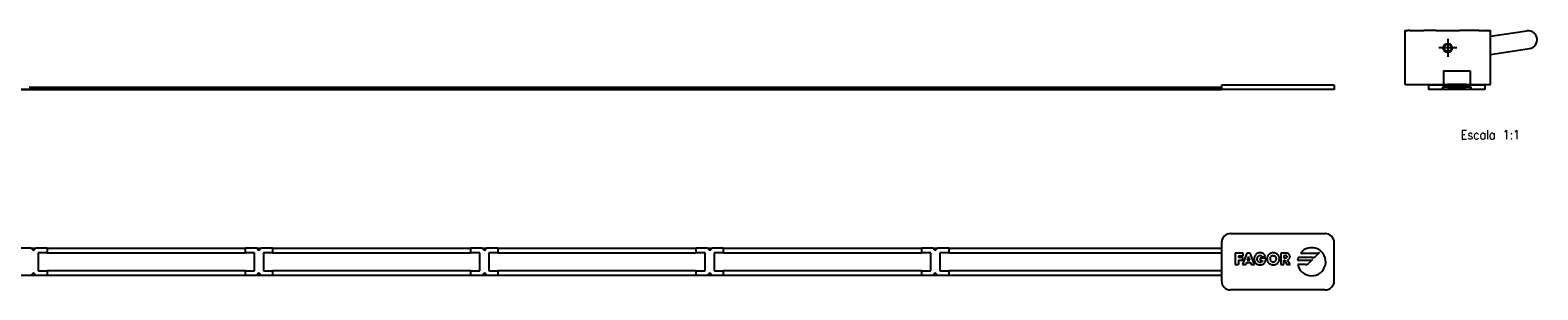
# Model space of a CAD drawing. Header units: millimetres. Extents: x -235 to 2095, y -109 to 485.
# Tile 20 of 20: x 1761 to 2095, y 205 to 263. Entities that reach past the tile are written whole.
import ezdxf

# ---------------------------------------------------------------- set-up
doc = ezdxf.new("R2010")
doc.units = ezdxf.units.MM
doc.linetypes.add('DOT_CENTER', pattern=[14, 12, -1, 0, -1])
doc.layers.add('1', color=7, linetype='Continuous')
doc.styles.add('CONVERTER_11', font='txt.shx', dxfattribs={"width": 0.9})

# ---------------------------------------------------------------- blocks, each defined once
blk = doc.blocks.new('FLEJE_REGLA_EXPOSED_ADHESIVADA_1220__5', base_point=(724, 249.42))
at = {"color": 7, "linetype": 'Continuous'}
for p, q in [((749, 249.48), (2025, 249.48)), ((2025, 249.42), (749, 249.42)), ((1760.5, 249.94), (1761, 249.94)), ((1761, 249.98), (1761, 249.94)), ((1761, 249.98), (1762, 249.98)), ((1762, 249.94), (1762, 249.98)), ((1762, 249.94), (1762.5, 249.94)), ((1762.5, 249.94), (1762.5, 249.96)), ((1762.5, 249.96), (1764.5, 249.96)), ((1762.5, 249.94), (1764.5, 249.94)), ((1764.5, 249.98), (1764.5, 249.96)), ((1764.5, 249.98), (1808.5, 249.98)), ((1764.5, 249.96), (1764.5, 249.94)), ((1808.5, 249.96), (1808.5, 249.98)), ((1808.5, 249.94), (1808.5, 249.96)), ((1808.5, 249.96), (1810.5, 249.96)), ((1808.5, 249.94), (1810.5, 249.94)), ((1810.5, 249.94), (1810.5, 249.96)), ((1810.5, 249.94), (1811, 249.94)), ((1811, 249.98), (1811, 249.94)), ((1811, 249.98), (1812, 249.98)), ((1812, 249.94), (1812, 249.98)), ((1812, 249.94), (1812.5, 249.94)), ((1812.5, 249.94), (1812.5, 249.96)), ((1812.5, 249.96), (1814.5, 249.96)), ((1812.5, 249.94), (1814.5, 249.94)), ((1814.5, 249.98), (1814.5, 249.96)), ((1814.5, 249.98), (1858.5, 249.98)), ((1814.5, 249.96), (1814.5, 249.94)), ((1858.5, 249.96), (1858.5, 249.98)), ((1858.5, 249.94), (1858.5, 249.96)), ((1858.5, 249.96), (1860.5, 249.96)), ((1858.5, 249.94), (1860.5, 249.94)), ((1860.5, 249.94), (1860.5, 249.96)), ((1860.5, 249.94), (1861, 249.94)), ((1861, 249.98), (1861, 249.94)), ((1861, 249.98), (1862, 249.98)), ((1862, 249.94), (1862, 249.98)), ((1862, 249.94), (1862.5, 249.94)), ((1862.5, 249.94), (1862.5, 249.96)), ((1862.5, 249.96), (1864.5, 249.96)), ((1862.5, 249.94), (1864.5, 249.94)), ((1864.5, 249.98), (1864.5, 249.96)), ((1864.5, 249.98), (1908.5, 249.98)), ((1864.5, 249.96), (1864.5, 249.94)), ((1908.5, 249.96), (1908.5, 249.98)), ((1908.5, 249.94), (1908.5, 249.96)), ((1908.5, 249.96), (1910.5, 249.96)), ((1908.5, 249.94), (1910.5, 249.94)), ((1910.5, 249.94), (1910.5, 249.96)), ((1910.5, 249.94), (1911, 249.94)), ((1911, 249.98), (1911, 249.94)), ((1911, 249.98), (1912, 249.98)), ((1912, 249.94), (1912, 249.98)), ((1912, 249.94), (1912.5, 249.94)), ((1912.5, 249.94), (1912.5, 249.96)), ((1912.5, 249.96), (1914.5, 249.96)), ((1912.5, 249.94), (1914.5, 249.94)), ((1914.5, 249.98), (1914.5, 249.96)), ((1914.5, 249.98), (1958.5, 249.98)), ((1914.5, 249.96), (1914.5, 249.94)), ((1958.5, 249.96), (1958.5, 249.98)), ((1958.5, 249.94), (1958.5, 249.96)), ((1958.5, 249.96), (1960.5, 249.96)), ((1958.5, 249.94), (1960.5, 249.94)), ((1960.5, 249.94), (1960.5, 249.96)), ((1960.5, 249.94), (1961, 249.94)), ((1961, 249.98), (1961, 249.94)), ((1961, 249.98), (1962, 249.98)), ((1962, 249.94), (1962, 249.98)), ((1962, 249.94), (1962.5, 249.94)), ((1962.5, 249.94), (1962.5, 249.96)), ((1962.5, 249.96), (1964.5, 249.96)), ((1962.5, 249.94), (1964.5, 249.94)), ((1964.5, 249.98), (1964.5, 249.96)), ((1964.5, 249.98), (2025, 249.98)), ((1964.5, 249.96), (1964.5, 249.94)), ((2050, 250.42), (2025, 250.42)), ((2025, 250.42), (2025, 249.98)), ((2025, 249.98), (2025, 249.48)), ((2025, 249.48), (2025, 249.42)), ((2050, 249.42), (2025, 249.42)), ((2050, 250.42), (2050, 249.42))]:
    blk.add_line(p, q, dxfattribs=at)
blk = doc.blocks.new('REGLA_EXPOSED_ADHESIVADA__7', base_point=(724, 249.42))
blk.add_blockref('FLEJE_REGLA_EXPOSED_ADHESIVADA_1220__5', (724, 249.42))
blk = doc.blocks.new('EXA_1220__8', base_point=(724, 249.42))
blk.add_blockref('REGLA_EXPOSED_ADHESIVADA__7', (724, 249.42))
blk = doc.blocks.new('Alzado2', base_point=(812, 256))
blk.add_blockref('EXA_1220__8', (724, 249.42))
blk = doc.blocks.new('FLEJE_REGLA_EXPOSED_ADHESIVADA_1220__9', base_point=(2070.95, 249.42))
at = {"color": 7, "linetype": 'Continuous'}
for p, q in [((2070.95, 250.42), (2070.95, 249.42)), ((2083.45, 250.42), (2070.95, 250.42)), ((2074.05, 249.42), (2070.95, 249.42)), ((2074.05, 249.97), (2074.05, 249.42)), ((2074.2, 249.97), (2074.05, 249.97)), ((2075.2, 249.97), (2074.2, 249.97)), ((2074.2, 249.48), (2074.2, 249.97)), ((2074.45, 249.48), (2074.2, 249.48)), ((2074.45, 249.48), (2074.45, 249.42)), ((2079.95, 249.42), (2074.45, 249.42)), ((2075.2, 249.97), (2075.2, 249.96)), ((2079.2, 249.97), (2075.2, 249.97)), ((2075.2, 249.96), (2079.2, 249.96)), ((2080.2, 249.97), (2079.2, 249.97)), ((2079.2, 249.96), (2079.2, 249.97)), ((2080.2, 249.48), (2079.95, 249.48)), ((2079.95, 249.48), (2079.95, 249.42)), ((2080.35, 249.97), (2080.2, 249.97)), ((2080.2, 249.48), (2080.2, 249.97)), ((2080.35, 249.42), (2080.35, 249.97)), ((2083.45, 249.42), (2080.35, 249.42)), ((2083.45, 250.42), (2083.45, 249.42))]:
    blk.add_line(p, q, dxfattribs=at)
blk = doc.blocks.new('CABEZA_REGLA_EXPOSED_2__10', base_point=(2065.7, 250.58))
at = {"color": 7, "linetype": 'Continuous'}
for p, q in [((2065.7, 262.58), (2065.9, 262.58)), ((2065.7, 262.58), (2065.7, 250.58)), ((2065.9, 262.58), (2066.2, 262.58)), ((2066.2, 262.58), (2066.3, 262.58)), ((2066.7, 262.58), (2066.3, 262.58)), ((2066.79, 262.58), (2066.7, 262.58)), ((2066.79, 262.58), (2069.62, 262.58)), ((2069.62, 262.58), (2069.92, 262.58)), ((2071.33, 262.58), (2069.92, 262.58)), ((2072.65, 262.58), (2071.33, 262.58)), ((2072.65, 262.58), (2075.2, 262.58)), ((2075.2, 262.58), (2077.76, 262.58)), ((2082.1, 262.58), (2077.76, 262.58)), ((2082.1, 262.58), (2083.61, 262.58)), ((2083.7, 262.58), (2083.61, 262.58)), ((2083.7, 262.58), (2084.1, 262.58)), ((2084.1, 262.58), (2084.2, 262.58)), ((2084.2, 262.58), (2084.5, 262.58)), ((2084.5, 262.58), (2084.7, 262.58)), ((2084.7, 261.3), (2084.7, 262.58)), ((2084.7, 257.25), (2084.7, 261.3)), ((2084.7, 250.58), (2084.7, 257.25)), ((2074.23, 253.58), (2074.23, 250.58)), ((2074.23, 253.58), (2077.7, 253.58)), ((2077.7, 253.58), (2080.18, 253.58)), ((2080.18, 253.58), (2080.18, 250.58)), ((2065.9, 250.58), (2065.7, 250.58)), ((2065.9, 250.58), (2066, 250.58)), ((2066, 250.58), (2066.7, 250.58)), ((2066.7, 250.58), (2074.23, 250.58)), ((2074.23, 250.58), (2075.1, 250.58)), ((2079.3, 250.58), (2075.1, 250.58)), ((2079.3, 250.58), (2080.18, 250.58)), ((2080.18, 250.58), (2083.7, 250.58)), ((2083.7, 250.58), (2084.4, 250.58)), ((2084.4, 250.58), (2084.5, 250.58)), ((2084.5, 250.58), (2084.7, 250.58))]:
    blk.add_line(p, q, dxfattribs=at)
for radius in [1, 0.8]:
    blk.add_circle((2075.2, 258.68), radius, dxfattribs=at)
blk = doc.blocks.new('CABEZA_REGLA_EXPOSED__11', base_point=(2065.7, 250.58))
at = {"color": 7, "linetype": 'Continuous'}
for p, q in [((2065.7, 262.58), (2065.9, 262.58)), ((2065.7, 262.58), (2065.7, 250.58)), ((2065.9, 262.58), (2066.2, 262.58)), ((2066.2, 262.58), (2066.3, 262.58)), ((2066.7, 262.58), (2066.3, 262.58)), ((2066.79, 262.58), (2066.7, 262.58)), ((2066.79, 262.58), (2069.62, 262.58)), ((2069.62, 262.58), (2069.92, 262.58)), ((2071.33, 262.58), (2069.92, 262.58)), ((2072.65, 262.58), (2071.33, 262.58)), ((2072.65, 262.58), (2075.2, 262.58)), ((2075.2, 262.58), (2077.76, 262.58)), ((2082.1, 262.58), (2077.76, 262.58)), ((2082.1, 262.58), (2083.61, 262.58)), ((2083.7, 262.58), (2083.61, 262.58)), ((2083.7, 262.58), (2084.1, 262.58)), ((2084.1, 262.58), (2084.2, 262.58)), ((2084.2, 262.58), (2084.5, 262.58)), ((2084.5, 262.58), (2084.7, 262.58)), ((2084.7, 261.3), (2084.7, 262.58)), ((2084.7, 261.3), (2092.74, 262.48)), ((2084.7, 257.25), (2084.7, 261.3)), ((2084.7, 257.25), (2093.32, 258.52)), ((2084.7, 250.58), (2084.7, 257.25)), ((2074.23, 253.58), (2074.23, 250.58)), ((2074.23, 253.58), (2077.7, 253.58)), ((2077.7, 253.58), (2080.18, 253.58)), ((2080.18, 253.58), (2080.18, 250.58)), ((2065.9, 250.58), (2065.7, 250.58)), ((2065.9, 250.58), (2066, 250.58)), ((2066, 250.58), (2066.7, 250.58)), ((2066.7, 250.58), (2074.23, 250.58)), ((2074.23, 250.58), (2075.1, 250.58)), ((2079.3, 250.58), (2075.1, 250.58)), ((2079.3, 250.58), (2080.18, 250.58)), ((2080.18, 250.58), (2083.7, 250.58)), ((2083.7, 250.58), (2084.4, 250.58)), ((2084.4, 250.58), (2084.5, 250.58)), ((2084.5, 250.58), (2084.7, 250.58))]:
    blk.add_line(p, q, dxfattribs=at)
for radius in [1, 0.8]:
    blk.add_circle((2075.2, 258.68), radius, dxfattribs=at)
blk.add_arc((2093.03, 260.5), 2, 278.3543, 98.3543, dxfattribs=at)
at = {"layer": '1', "color": 2, "linetype": 'DOT_CENTER'}
for p, q in [((2077.2, 258.68), (2073.2, 258.68)), ((2075.2, 260.68), (2075.2, 256.68))]:
    blk.add_line(p, q, dxfattribs=at)
blk = doc.blocks.new('REGLA_EXPOSED_ADHESIVADA__12', base_point=(2065.7, 249.42))
for name, p in [('CABEZA_REGLA_EXPOSED_2__10', (2065.7, 250.58)), ('CABEZA_REGLA_EXPOSED__11', (2065.7, 250.58)), ('FLEJE_REGLA_EXPOSED_ADHESIVADA_1220__9', (2070.95, 249.42))]:
    blk.add_blockref(name, p)
blk = doc.blocks.new('EXA_1220__13', base_point=(2065.7, 249.42))
blk.add_blockref('REGLA_EXPOSED_ADHESIVADA__12', (2065.7, 249.42))
blk = doc.blocks.new('Izquierda1', base_point=(2080.33, 256))
blk.add_blockref('EXA_1220__13', (2065.7, 249.42))
at = {"layer": '1', "color": 2, "insert": (2084.65, 244.39), "char_height": 2, "attachment_point": 2, "line_spacing_factor": 1.20048, "style": 'CONVERTER_11'}
blk.add_mtext(' \\PEscala 1:1', dxfattribs=at)
blk = doc.blocks.new('FLEJE_REGLA_EXPOSED_ADHESIVADA_1220__14', base_point=(724, 204.94))
at = {"color": 7, "linetype": 'Continuous'}
for p, q in [((2027, 217.44), (2048, 217.44)), ((1761, 214.19), (1758.5, 214.19)), ((1761, 214.19), (1762, 214.19)), ((1761, 214.19), (1761.5, 213.69)), ((1761.5, 213.69), (1762, 214.19)), ((1764.5, 214.19), (1762, 214.19)), ((1764.5, 214.19), (1808.5, 214.19)), ((1764.5, 214.19), (1764.5, 213.19)), ((1811, 214.19), (1808.5, 214.19)), ((1808.5, 213.19), (1808.5, 214.19)), ((1811, 214.19), (1811.5, 213.69)), ((1811, 214.19), (1812, 214.19)), ((1811.5, 213.69), (1812, 214.19)), ((1814.5, 214.19), (1812, 214.19)), ((1814.5, 214.19), (1858.5, 214.19)), ((1814.5, 214.19), (1814.5, 213.19)), ((1861, 214.19), (1858.5, 214.19)), ((1858.5, 213.19), (1858.5, 214.19)), ((1861, 214.19), (1862, 214.19)), ((1861, 214.19), (1861.5, 213.69)), ((1861.5, 213.69), (1862, 214.19)), ((1864.5, 214.19), (1862, 214.19)), ((1864.5, 214.19), (1908.5, 214.19)), ((1864.5, 214.19), (1864.5, 213.19)), ((1911, 214.19), (1908.5, 214.19)), ((1908.5, 213.19), (1908.5, 214.19)), ((1911, 214.19), (1911.5, 213.69)), ((1911, 214.19), (1912, 214.19)), ((1911.5, 213.69), (1912, 214.19)), ((1914.5, 214.19), (1912, 214.19)), ((1914.5, 214.19), (1958.5, 214.19)), ((1914.5, 214.19), (1914.5, 213.19)), ((1961, 214.19), (1958.5, 214.19)), ((1958.5, 213.19), (1958.5, 214.19)), ((1961, 214.19), (1961.5, 213.69)), ((1961, 214.19), (1962, 214.19)), ((1961.5, 213.69), (1962, 214.19)), ((1964.5, 214.19), (1962, 214.19)), ((1964.5, 214.19), (2025, 214.19)), ((1964.5, 214.19), (1964.5, 213.19)), ((2025, 215.44), (2025, 214.19)), ((2025, 214.19), (2025, 213.19)), ((2050, 206.94), (2050, 215.44)), ((1762.5, 213.19), (1762.5, 209.19)), ((1764.5, 213.19), (1762.5, 213.19)), ((1764.5, 213.19), (1808.5, 213.19)), ((1810.5, 213.19), (1808.5, 213.19)), ((1810.5, 209.19), (1810.5, 213.19)), ((1814.5, 213.19), (1812.5, 213.19)), ((1812.5, 213.19), (1812.5, 209.19)), ((1814.5, 213.19), (1858.5, 213.19)), ((1860.5, 213.19), (1858.5, 213.19)), ((1860.5, 209.19), (1860.5, 213.19)), ((1862.5, 213.19), (1862.5, 209.19)), ((1864.5, 213.19), (1862.5, 213.19)), ((1864.5, 213.19), (1908.5, 213.19)), ((1910.5, 213.19), (1908.5, 213.19)), ((1910.5, 209.19), (1910.5, 213.19)), ((1912.5, 213.19), (1912.5, 209.19)), ((1914.5, 213.19), (1912.5, 213.19)), ((1914.5, 213.19), (1958.5, 213.19)), ((1960.5, 213.19), (1958.5, 213.19)), ((1960.5, 209.19), (1960.5, 213.19)), ((1964.5, 213.19), (1962.5, 213.19)), ((1962.5, 213.19), (1962.5, 209.19)), ((1964.5, 213.19), (2025, 213.19)), ((2025, 213.19), (2025, 209.19)), ((2029.83, 213.08), (2028.01, 213.08)), ((2028.01, 213.08), (2028.01, 210.58)), ((2028.79, 212.53), (2028.79, 212.11)), ((2028.79, 212.53), (2029.83, 212.53)), ((2029.71, 212.11), (2028.79, 212.11)), ((2028.79, 211.56), (2028.79, 210.58)), ((2028.79, 211.56), (2029.71, 211.56)), ((2030.64, 213.08), (2029.68, 210.58)), ((2029.71, 211.56), (2029.71, 212.11)), ((2029.83, 212.53), (2029.83, 213.08)), ((2030.54, 211.01), (2030.37, 210.58)), ((2030.54, 211.01), (2031.44, 211.01)), ((2031.35, 213.08), (2030.64, 213.08)), ((2030.99, 212.32), (2030.72, 211.51)), ((2030.72, 211.51), (2031.26, 211.51)), ((2031.26, 211.51), (2030.99, 212.32)), ((2032.29, 210.58), (2031.35, 213.08)), ((2031.44, 211.01), (2031.6, 210.58)), ((2032.25, 212.04), (2032.24, 211.93)), ((2032.24, 211.93), (2032.24, 211.82)), ((2032.24, 211.82), (2032.24, 211.71)), ((2032.24, 211.71), (2032.25, 211.6)), ((2032.27, 212.15), (2032.25, 212.04)), ((2032.25, 211.6), (2032.27, 211.5)), ((2032.3, 212.25), (2032.27, 212.15)), ((2032.27, 211.5), (2032.3, 211.4)), ((2032.33, 212.34), (2032.3, 212.25)), ((2032.3, 211.4), (2032.33, 211.3)), ((2032.37, 212.44), (2032.33, 212.34)), ((2032.33, 211.3), (2032.37, 211.21)), ((2032.41, 212.52), (2032.37, 212.44)), ((2032.37, 211.21), (2032.41, 211.12)), ((2032.46, 212.61), (2032.41, 212.52)), ((2032.41, 211.12), (2032.46, 211.04)), ((2032.52, 212.69), (2032.46, 212.61)), ((2032.46, 211.04), (2032.52, 210.97)), ((2032.58, 212.76), (2032.52, 212.69)), ((2032.52, 210.97), (2032.58, 210.9)), ((2032.65, 212.83), (2032.58, 212.76)), ((2032.58, 210.9), (2032.64, 210.83)), ((2032.64, 210.83), (2032.72, 210.77)), ((2032.72, 212.89), (2032.65, 212.83)), ((2032.72, 212.89), (2032.8, 212.94)), ((2032.79, 210.71), (2032.72, 210.77)), ((2032.79, 210.71), (2032.88, 210.66)), ((2032.88, 212.99), (2032.8, 212.94)), ((2032.97, 213.04), (2032.88, 212.99)), ((2032.91, 211.81), (2032.92, 211.92)), ((2032.92, 211.71), (2032.91, 211.81)), ((2032.94, 212.02), (2032.92, 211.92)), ((2032.94, 211.6), (2032.92, 211.71)), ((2032.94, 212.02), (2032.96, 212.12)), ((2032.97, 211.5), (2032.94, 211.6)), ((2032.96, 212.12), (2033, 212.22)), ((2033.07, 213.07), (2032.97, 213.04)), ((2033.01, 211.41), (2032.97, 211.5)), ((2033, 212.22), (2033.05, 212.31)), ((2033.06, 211.32), (2033.01, 211.41)), ((2033.05, 212.31), (2033.11, 212.39)), ((2033.12, 211.24), (2033.06, 211.32)), ((2033.16, 213.1), (2033.07, 213.07)), ((2033.11, 212.39), (2033.18, 212.46)), ((2033.19, 211.17), (2033.12, 211.24)), ((2033.27, 213.13), (2033.16, 213.1)), ((2033.18, 212.46), (2033.26, 212.52)), ((2033.27, 211.11), (2033.19, 211.17)), ((2033.26, 212.52), (2033.35, 212.56)), ((2033.37, 213.15), (2033.27, 213.13)), ((2033.36, 211.07), (2033.27, 211.11)), ((2033.35, 212.56), (2033.45, 212.59)), ((2033.36, 211.07), (2033.46, 211.04)), ((2033.48, 213.16), (2033.37, 213.15)), ((2033.45, 212.59), (2033.56, 212.6)), ((2033.57, 211.03), (2033.46, 211.04)), ((2033.59, 213.16), (2033.48, 213.16)), ((2033.56, 212.6), (2033.69, 212.59)), ((2033.57, 211.97), (2033.57, 211.46)), ((2034.86, 211.97), (2033.57, 211.97)), ((2033.57, 211.46), (2034.1, 211.46)), ((2033.71, 211.04), (2033.57, 211.03)), ((2033.71, 213.16), (2033.59, 213.16)), ((2033.69, 212.59), (2033.8, 212.55)), ((2033.82, 213.14), (2033.71, 213.16)), ((2033.83, 211.08), (2033.71, 211.04)), ((2033.8, 212.55), (2033.9, 212.49)), ((2033.93, 213.12), (2033.82, 213.14)), ((2033.93, 211.14), (2033.83, 211.08)), ((2033.9, 212.49), (2033.98, 212.41)), ((2034.03, 213.09), (2033.93, 213.12)), ((2033.93, 211.14), (2034.01, 211.22)), ((2033.98, 212.41), (2034.05, 212.32)), ((2034.07, 211.33), (2034.01, 211.22)), ((2034.13, 213.06), (2034.03, 213.09)), ((2034.05, 212.32), (2034.1, 212.2)), ((2034.1, 211.46), (2034.07, 211.33)), ((2034.1, 212.2), (2034.72, 212.46)), ((2034.22, 213.01), (2034.13, 213.06)), ((2034.31, 212.96), (2034.22, 213.01)), ((2034.25, 210.67), (2034.35, 210.73)), ((2034.39, 212.9), (2034.31, 212.96)), ((2034.35, 210.73), (2034.44, 210.81)), ((2034.47, 212.83), (2034.39, 212.9)), ((2034.44, 210.81), (2034.52, 210.89)), ((2034.54, 212.75), (2034.47, 212.83)), ((2034.52, 210.89), (2034.6, 210.99)), ((2034.61, 212.66), (2034.54, 212.75)), ((2034.6, 210.99), (2034.67, 211.09)), ((2034.67, 212.57), (2034.61, 212.66)), ((2034.72, 212.46), (2034.67, 212.57)), ((2034.67, 211.09), (2034.72, 211.2)), ((2034.72, 211.2), (2034.76, 211.3)), ((2034.76, 211.3), (2034.8, 211.41)), ((2034.8, 211.41), (2034.82, 211.52)), ((2034.82, 211.52), (2034.84, 211.63)), ((2034.84, 211.63), (2034.85, 211.74)), ((2034.85, 211.85), (2034.86, 211.97)), ((2034.85, 211.74), (2034.85, 211.85)), ((2035.1, 211.98), (2035.09, 211.88)), ((2035.09, 211.88), (2035.1, 211.77)), ((2035.11, 212.08), (2035.1, 211.98)), ((2035.1, 211.77), (2035.11, 211.66)), ((2035.13, 212.18), (2035.11, 212.08)), ((2035.11, 211.66), (2035.12, 211.56)), ((2035.12, 211.56), (2035.15, 211.46)), ((2035.16, 212.28), (2035.13, 212.18)), ((2035.15, 211.46), (2035.18, 211.37)), ((2035.2, 212.37), (2035.16, 212.28)), ((2035.18, 211.37), (2035.21, 211.27)), ((2035.24, 212.46), (2035.2, 212.37)), ((2035.21, 211.27), (2035.26, 211.19)), ((2035.29, 212.54), (2035.24, 212.46)), ((2035.26, 211.19), (2035.31, 211.1)), ((2035.35, 212.62), (2035.29, 212.54)), ((2035.31, 211.1), (2035.36, 211.03)), ((2035.41, 212.7), (2035.35, 212.62)), ((2035.36, 211.03), (2035.42, 210.95)), ((2035.48, 212.77), (2035.41, 212.7)), ((2035.42, 210.95), (2035.48, 210.88)), ((2035.55, 212.83), (2035.48, 212.77)), ((2035.48, 210.88), (2035.55, 210.82)), ((2035.63, 212.89), (2035.55, 212.83)), ((2035.55, 210.82), (2035.63, 210.76)), ((2035.71, 212.95), (2035.63, 212.89)), ((2035.63, 210.76), (2035.7, 210.71)), ((2035.7, 210.71), (2035.79, 210.66)), ((2035.8, 213), (2035.71, 212.95)), ((2035.78, 211.97), (2035.77, 211.87)), ((2035.77, 211.87), (2035.78, 211.76)), ((2035.8, 212.07), (2035.78, 211.97)), ((2035.78, 211.76), (2035.8, 211.65)), ((2035.89, 213.04), (2035.8, 213)), ((2035.8, 212.07), (2035.85, 212.17)), ((2035.8, 211.65), (2035.83, 211.55)), ((2035.83, 211.55), (2035.88, 211.46)), ((2035.85, 212.17), (2035.91, 212.25)), ((2035.88, 211.46), (2035.94, 211.38)), ((2035.98, 213.07), (2035.89, 213.04)), ((2035.98, 212.33), (2035.91, 212.25)), ((2035.94, 211.38), (2036.01, 211.3)), ((2036.07, 213.1), (2035.98, 213.07)), ((2036.06, 212.4), (2035.98, 212.33)), ((2036.01, 211.3), (2036.09, 211.24)), ((2036.15, 212.45), (2036.06, 212.4)), ((2036.17, 213.13), (2036.07, 213.1)), ((2036.18, 211.19), (2036.09, 211.24)), ((2036.25, 212.5), (2036.15, 212.45)), ((2036.27, 213.15), (2036.17, 213.13)), ((2036.27, 211.16), (2036.18, 211.19)), ((2036.36, 212.52), (2036.25, 212.5)), ((2036.37, 213.16), (2036.27, 213.15)), ((2036.27, 211.16), (2036.37, 211.13)), ((2036.36, 212.52), (2036.47, 212.53)), ((2036.47, 213.16), (2036.37, 213.16)), ((2036.37, 211.13), (2036.47, 211.13)), ((2036.58, 213.16), (2036.47, 213.16)), ((2036.47, 212.53), (2036.59, 212.52)), ((2036.58, 211.13), (2036.47, 211.13)), ((2036.68, 213.15), (2036.58, 213.16)), ((2036.58, 211.13), (2036.68, 211.16)), ((2036.7, 212.5), (2036.59, 212.52)), ((2036.78, 213.13), (2036.68, 213.15)), ((2036.68, 211.16), (2036.77, 211.19)), ((2036.8, 212.45), (2036.7, 212.5)), ((2036.77, 211.19), (2036.86, 211.24)), ((2036.87, 213.1), (2036.78, 213.13)), ((2036.8, 212.45), (2036.89, 212.4)), ((2036.86, 211.24), (2036.94, 211.3)), ((2036.97, 213.07), (2036.87, 213.1)), ((2036.97, 212.33), (2036.89, 212.4)), ((2036.94, 211.3), (2037.01, 211.38)), ((2037.06, 213.04), (2036.97, 213.07)), ((2037.04, 212.25), (2036.97, 212.33)), ((2037.01, 211.38), (2037.07, 211.46)), ((2037.1, 212.17), (2037.04, 212.25)), ((2037.15, 213), (2037.06, 213.04)), ((2037.07, 211.46), (2037.11, 211.55)), ((2037.14, 212.07), (2037.1, 212.17)), ((2037.11, 211.55), (2037.15, 211.65)), ((2037.17, 211.97), (2037.14, 212.07)), ((2037.24, 212.95), (2037.15, 213)), ((2037.15, 211.65), (2037.17, 211.76)), ((2037.16, 210.66), (2037.24, 210.71)), ((2037.18, 211.87), (2037.17, 211.97)), ((2037.17, 211.76), (2037.18, 211.87)), ((2037.32, 212.89), (2037.24, 212.95)), ((2037.24, 210.71), (2037.32, 210.76)), ((2037.4, 212.83), (2037.32, 212.89)), ((2037.32, 210.76), (2037.4, 210.82)), ((2037.47, 212.77), (2037.4, 212.83)), ((2037.4, 210.82), (2037.46, 210.88)), ((2037.46, 210.88), (2037.53, 210.95)), ((2037.54, 212.7), (2037.47, 212.77)), ((2037.53, 210.95), (2037.59, 211.03)), ((2037.6, 212.62), (2037.54, 212.7)), ((2037.59, 211.03), (2037.64, 211.1)), ((2037.66, 212.54), (2037.6, 212.62)), ((2037.64, 211.1), (2037.69, 211.19)), ((2037.71, 212.46), (2037.66, 212.54)), ((2037.69, 211.19), (2037.73, 211.27)), ((2037.75, 212.37), (2037.71, 212.46)), ((2037.73, 211.27), (2037.77, 211.37)), ((2037.79, 212.28), (2037.75, 212.37)), ((2037.77, 211.37), (2037.8, 211.46)), ((2037.82, 212.18), (2037.79, 212.28)), ((2037.8, 211.46), (2037.82, 211.56)), ((2037.84, 212.08), (2037.82, 212.18)), ((2037.82, 211.56), (2037.84, 211.66)), ((2037.85, 211.98), (2037.84, 212.08)), ((2037.84, 211.66), (2037.85, 211.77)), ((2037.85, 211.88), (2037.85, 211.98)), ((2037.85, 211.77), (2037.85, 211.88)), ((2039.3, 213.08), (2038.16, 213.08)), ((2038.16, 213.08), (2038.16, 210.58)), ((2038.81, 212.58), (2038.81, 211.96)), ((2038.81, 212.58), (2039.06, 212.58)), ((2039.06, 211.96), (2038.81, 211.96)), ((2038.81, 210.58), (2038.81, 211.53)), ((2038.81, 211.53), (2038.96, 211.53)), ((2038.96, 211.53), (2039.5, 210.58)), ((2039.19, 212.57), (2039.06, 212.58)), ((2039.06, 211.96), (2039.19, 211.96)), ((2039.19, 212.57), (2039.31, 212.55)), ((2039.31, 211.99), (2039.19, 211.96)), ((2039.42, 213.07), (2039.3, 213.08)), ((2039.41, 212.5), (2039.31, 212.55)), ((2039.41, 212.04), (2039.31, 211.99)), ((2039.48, 212.41), (2039.41, 212.5)), ((2039.41, 212.04), (2039.48, 212.13)), ((2039.54, 213.06), (2039.42, 213.07)), ((2039.48, 212.41), (2039.51, 212.27)), ((2039.51, 212.27), (2039.48, 212.13)), ((2039.65, 213.03), (2039.54, 213.06)), ((2039.62, 211.6), (2039.74, 211.63)), ((2040.27, 210.58), (2039.62, 211.6)), ((2039.75, 213), (2039.65, 213.03)), ((2039.74, 211.63), (2039.84, 211.68)), ((2039.84, 212.95), (2039.75, 213)), ((2039.92, 212.89), (2039.84, 212.95)), ((2039.84, 211.68), (2039.92, 211.74)), ((2039.99, 212.82), (2039.92, 212.89)), ((2040, 211.81), (2039.92, 211.74)), ((2040.06, 212.75), (2039.99, 212.82)), ((2040, 211.81), (2040.06, 211.89)), ((2040.1, 212.65), (2040.06, 212.75)), ((2040.06, 211.89), (2040.11, 211.99)), ((2040.14, 212.55), (2040.1, 212.65)), ((2040.11, 211.99), (2040.14, 212.09)), ((2040.16, 212.44), (2040.14, 212.55)), ((2040.14, 212.09), (2040.16, 212.2)), ((2040.16, 212.44), (2040.17, 212.31)), ((2040.16, 212.2), (2040.17, 212.31)), ((2041.89, 211.53), (2044.82, 211.53)), ((2045.2, 212.11), (2042.02, 212.11)), ((2042.5, 213.07), (2046.36, 213.07)), ((2045.17, 211.67), (2044.36, 210.86)), ((2046.71, 213.21), (2045.9, 212.4)), ((1758.5, 208.19), (1761, 208.19)), ((1761.5, 208.69), (1761, 208.19)), ((1761, 208.19), (1762, 208.19)), ((1762, 208.19), (1761.5, 208.69)), ((1762, 208.19), (1764.5, 208.19)), ((1762.5, 209.19), (1764.5, 209.19)), ((1764.5, 209.19), (1764.5, 208.19)), ((1808.5, 209.19), (1764.5, 209.19)), ((1764.5, 208.19), (1808.5, 208.19)), ((1808.5, 208.19), (1808.5, 209.19)), ((1808.5, 209.19), (1810.5, 209.19)), ((1808.5, 208.19), (1811, 208.19)), ((1811.5, 208.69), (1811, 208.19)), ((1811, 208.19), (1812, 208.19)), ((1812, 208.19), (1811.5, 208.69)), ((1812, 208.19), (1814.5, 208.19)), ((1812.5, 209.19), (1814.5, 209.19)), ((1814.5, 209.19), (1814.5, 208.19)), ((1858.5, 209.19), (1814.5, 209.19)), ((1814.5, 208.19), (1858.5, 208.19)), ((1858.5, 208.19), (1858.5, 209.19)), ((1858.5, 209.19), (1860.5, 209.19)), ((1858.5, 208.19), (1861, 208.19)), ((1861.5, 208.69), (1861, 208.19)), ((1861, 208.19), (1862, 208.19)), ((1862, 208.19), (1861.5, 208.69)), ((1862, 208.19), (1864.5, 208.19)), ((1862.5, 209.19), (1864.5, 209.19)), ((1864.5, 209.19), (1864.5, 208.19)), ((1908.5, 209.19), (1864.5, 209.19)), ((1864.5, 208.19), (1908.5, 208.19)), ((1908.5, 208.19), (1908.5, 209.19)), ((1908.5, 209.19), (1910.5, 209.19)), ((1908.5, 208.19), (1911, 208.19)), ((1911.5, 208.69), (1911, 208.19)), ((1911, 208.19), (1912, 208.19)), ((1912, 208.19), (1911.5, 208.69)), ((1912, 208.19), (1914.5, 208.19)), ((1912.5, 209.19), (1914.5, 209.19)), ((1914.5, 209.19), (1914.5, 208.19)), ((1958.5, 209.19), (1914.5, 209.19)), ((1914.5, 208.19), (1958.5, 208.19)), ((1958.5, 208.19), (1958.5, 209.19)), ((1958.5, 209.19), (1960.5, 209.19)), ((1958.5, 208.19), (1961, 208.19)), ((1961.5, 208.69), (1961, 208.19)), ((1961, 208.19), (1962, 208.19)), ((1962, 208.19), (1961.5, 208.69)), ((1962, 208.19), (1964.5, 208.19)), ((1962.5, 209.19), (1964.5, 209.19)), ((1964.5, 209.19), (1964.5, 208.19)), ((2025, 209.19), (1964.5, 209.19)), ((1964.5, 208.19), (2025, 208.19)), ((2025, 209.19), (2025, 208.19)), ((2025, 208.19), (2025, 206.94)), ((2028.01, 210.58), (2028.79, 210.58)), ((2029.68, 210.58), (2030.37, 210.58)), ((2031.6, 210.58), (2032.29, 210.58)), ((2032.88, 210.66), (2032.96, 210.62)), ((2032.96, 210.62), (2033.05, 210.58)), ((2033.05, 210.58), (2033.15, 210.55)), ((2033.15, 210.55), (2033.25, 210.53)), ((2033.25, 210.53), (2033.35, 210.51)), ((2033.35, 210.51), (2033.46, 210.5)), ((2033.46, 210.5), (2033.57, 210.5)), ((2033.57, 210.5), (2033.69, 210.5)), ((2033.69, 210.5), (2033.81, 210.52)), ((2033.81, 210.52), (2033.93, 210.54)), ((2033.93, 210.54), (2034.04, 210.57)), ((2034.04, 210.57), (2034.15, 210.61)), ((2034.15, 210.61), (2034.25, 210.67)), ((2035.87, 210.62), (2035.79, 210.66)), ((2035.97, 210.58), (2035.87, 210.62)), ((2035.97, 210.58), (2036.06, 210.55)), ((2036.06, 210.55), (2036.16, 210.53)), ((2036.16, 210.53), (2036.26, 210.51)), ((2036.26, 210.51), (2036.37, 210.5)), ((2036.37, 210.5), (2036.47, 210.5)), ((2036.47, 210.5), (2036.58, 210.5)), ((2036.58, 210.5), (2036.69, 210.51)), ((2036.69, 210.51), (2036.79, 210.53)), ((2036.79, 210.53), (2036.89, 210.55)), ((2036.89, 210.55), (2036.98, 210.58)), ((2036.98, 210.58), (2037.07, 210.62)), ((2037.07, 210.62), (2037.16, 210.66)), ((2038.16, 210.58), (2038.81, 210.58)), ((2039.5, 210.58), (2040.27, 210.58)), ((2043.65, 210.57), (2041.94, 210.57)), ((2048, 204.94), (2027, 204.94))]:
    blk.add_line(p, q, dxfattribs=at)
for centre, radius, start, end in [((2027, 215.44), 2, 90, 180), ((2048, 215.44), 2, 0, 90), ((2045, 211.19), 3.13, 191.4151, 143.0005), ((2045, 211.19), 3.13, 162.7749, 173.7386), ((2043.65, 211.57), 1, 270.0079, 314.9947), ((2044.82, 212.03), 0.5, 269.9968, 314.9947), ((2045.2, 213.11), 1, 270, 314.9983), ((2046.36, 213.57), 0.5, 270.0036, 314.9983), ((2027, 206.94), 2, 180, 270), ((2048, 206.94), 2, 270, 0)]:
    blk.add_arc(centre, radius, start, end, dxfattribs=at)
blk = doc.blocks.new('REGLA_EXPOSED_ADHESIVADA__16', base_point=(724, 193.36))
blk.add_blockref('FLEJE_REGLA_EXPOSED_ADHESIVADA_1220__14', (724, 204.94))
blk = doc.blocks.new('EXA_1220__17', base_point=(724, 193.36))
blk.add_blockref('REGLA_EXPOSED_ADHESIVADA__16', (724, 193.36))
blk = doc.blocks.new('Superior1', base_point=(812, 208.06))
blk.add_blockref('EXA_1220__17', (724, 193.36))

msp = doc.modelspace()

# ---------------------------------------------------------------- block references
for name, p in [('Alzado2', (812, 256)), ('Izquierda1', (2080.33, 256)), ('Superior1', (812, 208.06))]:
    msp.add_blockref(name, p)

doc.saveas('drawing.dxf')
